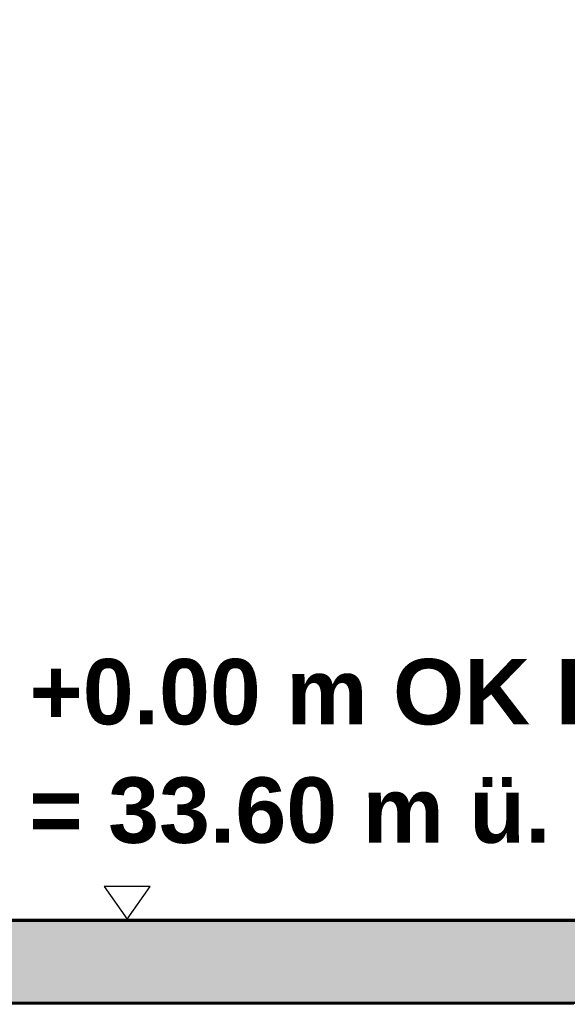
# Model space of a CAD drawing. Header units: metres. Extents: x 1314 to 1415, y -87 to -52.
# Tile 68 of 256: x 1319.64 to 1321.31, y -62.48 to -59.48. Entities that reach past the tile are written whole.
import ezdxf

# ---------------------------------------------------------------- set-up
doc = ezdxf.new("R2010")
doc.units = ezdxf.units.M
doc.header["$PDMODE"] = 65
doc.linetypes.add('AUSGEZOGEN', pattern=[0])
for name, color, linetype, lineweight in [('XR$2$Design', 4, 'AUSGEZOGEN', 13), ('XR$2$Wand', 1, 'AUSGEZOGEN', 50), ('XR$3$Beschriften', 4, 'AUSGEZOGEN', 13), ('XR$3$Maßlinie 1_50', 7, 'AUSGEZOGEN', 25), ('XR$4$Muster', 4, 'AUSGEZOGEN', 13)]:
    doc.layers.add(name, color=color, linetype=linetype, lineweight=lineweight)
doc.styles.add('ARIAL', font='arial.ttf')
doc.dimstyles.new('DIMSTYLE_14', dxfattribs={"dimtxt": 0.175, "dimasz": 0.15, "dimexe": 0, "dimexo": 0, "dimgap": 0.0875, "dimtad": 2, "dimrnd": 0.005, "dimzin": 4, "dimdsep": 46, "dimtxsty": 'ARIAL', "dimblk1": 'ALL_ML_KREIS', "dimblk2": 'ALL_ML_KREIS', "dimsah": 1, "dimcen": 0, "dimclrd": 3, "dimclre": 3, "dimclrt": 3, "dimadec": 0, "dimazin": 0, "dimtfac": 1, "dimtdec": 0, "dimtix": 1, "dimtmove": 2, "dimatfit": 3, "dimfxl": 0, "dimtzin": 0, "dimlwd": 0, "dimlwe": 25, "dimarcsym": 0})
doc.dimstyles.new('DIMSTYLE_3', dxfattribs={"dimtxt": 0.125, "dimasz": 0.15, "dimexe": 0, "dimexo": 0, "dimgap": 0.0625, "dimtad": 2, "dimdec": 1, "dimlfac": 100, "dimrnd": 0.5, "dimzin": 4, "dimdsep": 46, "dimtxsty": 'ARIAL', "dimblk1": 'ALL_ML_KREIS', "dimblk2": 'ALL_ML_KREIS', "dimsah": 1, "dimcen": 0, "dimclrd": 3, "dimclre": 3, "dimclrt": 3, "dimadec": 0, "dimazin": 0, "dimtfac": 1, "dimtdec": 0, "dimtix": 1, "dimtmove": 2, "dimatfit": 3, "dimfxl": 0, "dimtvp": 1.2, "dimtzin": 0, "dimlwd": 0, "dimlwe": 25, "dimarcsym": 0})
doc.dimstyles.new('DIMSTYLE_5', dxfattribs={"dimtxt": 0.125, "dimasz": 0.15, "dimexe": 0, "dimexo": 0, "dimgap": 0.0625, "dimtad": 2, "dimrnd": 0.005, "dimzin": 4, "dimdsep": 46, "dimtxsty": 'ARIAL', "dimblk1": 'ALL_ML_KREIS', "dimblk2": 'ALL_ML_KREIS', "dimsah": 1, "dimcen": 0, "dimclrd": 3, "dimclre": 3, "dimclrt": 3, "dimadec": 0, "dimazin": 0, "dimtfac": 1, "dimtdec": 0, "dimtix": 1, "dimtmove": 2, "dimatfit": 3, "dimfxl": 0, "dimtzin": 0, "dimlwd": 0, "dimlwe": 25, "dimarcsym": 0})
doc.dimstyles.new('DIMSTYLE_9', dxfattribs={"dimtxt": 0.125, "dimasz": 0.15, "dimexe": 0, "dimexo": 0, "dimgap": 0.0625, "dimtad": 2, "dimrnd": 0.005, "dimzin": 4, "dimdsep": 46, "dimtxsty": 'ARIAL', "dimblk1": 'ALL_ML_KREIS', "dimblk2": 'ALL_ML_KREIS', "dimsah": 1, "dimcen": 0, "dimclrd": 3, "dimclre": 3, "dimclrt": 3, "dimadec": 0, "dimazin": 0, "dimtfac": 1, "dimtdec": 0, "dimtix": 1, "dimtmove": 2, "dimatfit": 3, "dimfxl": 0, "dimtzin": 0, "dimlwd": 0, "dimlwe": 25, "dimarcsym": 0})

# ---------------------------------------------------------------- blocks, each defined once
blk = doc.blocks.new('MUSTERELEMENT_41')
at = {"layer": 'XR$2$Design', "color": 4, "linetype": 'AUSGEZOGEN', "lineweight": 13, "transparency": 33554687}
for p, q in [((1319.5714, -62.4797), (1319.6514, -62.4797)), ((1319.5714, -62.4847), (1319.6514, -62.4847)), ((1319.6514, -62.4797), (1319.7314, -62.4797)), ((1319.6514, -62.4797), (1319.6514, -62.4847)), ((1319.6514, -62.4797), (1319.6514, -62.4847)), ((1319.6514, -62.4807), (1319.6914, -62.4807)), ((1319.6514, -62.4817), (1319.6914, -62.4817)), ((1319.6514, -62.4827), (1319.6914, -62.4827)), ((1319.6514, -62.4837), (1319.6914, -62.4837)), ((1319.6514, -62.4847), (1319.7314, -62.4847)), ((1319.6914, -62.4797), (1319.6914, -62.4847)), ((1319.7314, -62.4797), (1319.8114, -62.4797)), ((1319.7314, -62.4797), (1319.7314, -62.4847)), ((1319.7314, -62.4797), (1319.7314, -62.4847)), ((1319.7314, -62.4807), (1319.7714, -62.4807)), ((1319.7314, -62.4817), (1319.7714, -62.4817)), ((1319.7314, -62.4827), (1319.7714, -62.4827)), ((1319.7314, -62.4837), (1319.7714, -62.4837)), ((1319.7314, -62.4847), (1319.8114, -62.4847)), ((1319.7714, -62.4797), (1319.7714, -62.4847)), ((1319.8114, -62.4797), (1319.8914, -62.4797)), ((1319.8114, -62.4797), (1319.8114, -62.4847)), ((1319.8114, -62.4797), (1319.8114, -62.4847)), ((1319.8114, -62.4807), (1319.8514, -62.4807)), ((1319.8114, -62.4817), (1319.8514, -62.4817)), ((1319.8114, -62.4827), (1319.8514, -62.4827)), ((1319.8114, -62.4837), (1319.8514, -62.4837)), ((1319.8114, -62.4847), (1319.8914, -62.4847)), ((1319.8514, -62.4797), (1319.8514, -62.4847)), ((1319.8914, -62.4797), (1319.9713, -62.4797)), ((1319.8914, -62.4797), (1319.8914, -62.4847)), ((1319.8914, -62.4797), (1319.8914, -62.4847)), ((1319.8914, -62.4807), (1319.9314, -62.4807)), ((1319.8914, -62.4817), (1319.9314, -62.4817)), ((1319.8914, -62.4827), (1319.9314, -62.4827)), ((1319.8914, -62.4837), (1319.9314, -62.4837)), ((1319.8914, -62.4847), (1319.9713, -62.4847)), ((1319.9314, -62.4797), (1319.9314, -62.4847)), ((1319.9713, -62.4797), (1320.0513, -62.4797)), ((1319.9713, -62.4797), (1319.9713, -62.4847)), ((1319.9713, -62.4797), (1319.9713, -62.4847)), ((1319.9713, -62.4807), (1320.0113, -62.4807)), ((1319.9713, -62.4817), (1320.0113, -62.4817)), ((1319.9713, -62.4827), (1320.0113, -62.4827)), ((1319.9713, -62.4837), (1320.0113, -62.4837)), ((1319.9713, -62.4847), (1320.0513, -62.4847)), ((1320.0113, -62.4797), (1320.0113, -62.4847)), ((1320.0513, -62.4797), (1320.1313, -62.4797)), ((1320.0513, -62.4797), (1320.0513, -62.4847)), ((1320.0513, -62.4797), (1320.0513, -62.4847)), ((1320.0513, -62.4807), (1320.0913, -62.4807)), ((1320.0513, -62.4817), (1320.0913, -62.4817)), ((1320.0513, -62.4827), (1320.0913, -62.4827)), ((1320.0513, -62.4837), (1320.0913, -62.4837)), ((1320.0513, -62.4847), (1320.1313, -62.4847)), ((1320.0913, -62.4797), (1320.0913, -62.4847)), ((1320.1313, -62.4797), (1320.2113, -62.4797)), ((1320.1313, -62.4797), (1320.1313, -62.4847)), ((1320.1313, -62.4797), (1320.1313, -62.4847)), ((1320.1313, -62.4807), (1320.1713, -62.4807)), ((1320.1313, -62.4817), (1320.1713, -62.4817)), ((1320.1313, -62.4827), (1320.1713, -62.4827)), ((1320.1313, -62.4837), (1320.1713, -62.4837)), ((1320.1313, -62.4847), (1320.2113, -62.4847)), ((1320.1713, -62.4797), (1320.1713, -62.4847)), ((1320.2113, -62.4797), (1320.2913, -62.4797)), ((1320.2113, -62.4797), (1320.2113, -62.4847)), ((1320.2113, -62.4797), (1320.2113, -62.4847)), ((1320.2113, -62.4807), (1320.2513, -62.4807)), ((1320.2113, -62.4817), (1320.2513, -62.4817)), ((1320.2113, -62.4827), (1320.2513, -62.4827)), ((1320.2113, -62.4837), (1320.2513, -62.4837)), ((1320.2113, -62.4847), (1320.2913, -62.4847)), ((1320.2513, -62.4797), (1320.2513, -62.4847)), ((1320.2913, -62.4797), (1320.3712, -62.4797)), ((1320.2913, -62.4797), (1320.2913, -62.4847)), ((1320.2913, -62.4797), (1320.2913, -62.4847)), ((1320.2913, -62.4807), (1320.3312, -62.4807)), ((1320.2913, -62.4817), (1320.3312, -62.4817)), ((1320.2913, -62.4827), (1320.3312, -62.4827)), ((1320.2913, -62.4837), (1320.3312, -62.4837)), ((1320.2913, -62.4847), (1320.3712, -62.4847)), ((1320.3312, -62.4797), (1320.3312, -62.4847)), ((1320.3712, -62.4797), (1320.4512, -62.4797)), ((1320.3712, -62.4797), (1320.3712, -62.4847)), ((1320.3712, -62.4797), (1320.3712, -62.4847)), ((1320.3712, -62.4807), (1320.4112, -62.4807)), ((1320.3712, -62.4817), (1320.4112, -62.4817)), ((1320.3712, -62.4827), (1320.4112, -62.4827)), ((1320.3712, -62.4837), (1320.4112, -62.4837)), ((1320.3712, -62.4847), (1320.4512, -62.4847)), ((1320.4112, -62.4797), (1320.4112, -62.4847)), ((1320.4512, -62.4797), (1320.5312, -62.4797)), ((1320.4512, -62.4797), (1320.4512, -62.4847)), ((1320.4512, -62.4797), (1320.4512, -62.4847)), ((1320.4512, -62.4807), (1320.4912, -62.4807)), ((1320.4512, -62.4817), (1320.4912, -62.4817)), ((1320.4512, -62.4827), (1320.4912, -62.4827)), ((1320.4512, -62.4837), (1320.4912, -62.4837)), ((1320.4512, -62.4847), (1320.5312, -62.4847)), ((1320.4912, -62.4797), (1320.4912, -62.4847)), ((1320.5312, -62.4797), (1320.6112, -62.4797)), ((1320.5312, -62.4797), (1320.5312, -62.4847)), ((1320.5312, -62.4797), (1320.5312, -62.4847)), ((1320.5312, -62.4807), (1320.5712, -62.4807)), ((1320.5312, -62.4817), (1320.5712, -62.4817)), ((1320.5312, -62.4827), (1320.5712, -62.4827)), ((1320.5312, -62.4837), (1320.5712, -62.4837)), ((1320.5312, -62.4847), (1320.6112, -62.4847)), ((1320.5712, -62.4797), (1320.5712, -62.4847)), ((1320.6112, -62.4797), (1320.6911, -62.4797)), ((1320.6112, -62.4797), (1320.6112, -62.4847)), ((1320.6112, -62.4797), (1320.6112, -62.4847)), ((1320.6112, -62.4807), (1320.6512, -62.4807)), ((1320.6112, -62.4817), (1320.6512, -62.4817)), ((1320.6112, -62.4827), (1320.6512, -62.4827)), ((1320.6112, -62.4837), (1320.6512, -62.4837)), ((1320.6112, -62.4847), (1320.6911, -62.4847)), ((1320.6512, -62.4797), (1320.6512, -62.4847)), ((1320.6911, -62.4797), (1320.7711, -62.4797)), ((1320.6911, -62.4797), (1320.6911, -62.4847)), ((1320.6911, -62.4797), (1320.6911, -62.4847)), ((1320.6911, -62.4807), (1320.7311, -62.4807)), ((1320.6911, -62.4817), (1320.7311, -62.4817)), ((1320.6911, -62.4827), (1320.7311, -62.4827)), ((1320.6911, -62.4837), (1320.7311, -62.4837)), ((1320.6911, -62.4847), (1320.7711, -62.4847)), ((1320.7311, -62.4797), (1320.7311, -62.4847)), ((1320.7711, -62.4797), (1320.8511, -62.4797)), ((1320.7711, -62.4797), (1320.7711, -62.4847)), ((1320.7711, -62.4797), (1320.7711, -62.4847)), ((1320.7711, -62.4807), (1320.8111, -62.4807)), ((1320.7711, -62.4817), (1320.8111, -62.4817)), ((1320.7711, -62.4827), (1320.8111, -62.4827)), ((1320.7711, -62.4837), (1320.8111, -62.4837)), ((1320.7711, -62.4847), (1320.8511, -62.4847)), ((1320.8111, -62.4797), (1320.8111, -62.4847)), ((1320.8511, -62.4797), (1320.9311, -62.4797)), ((1320.8511, -62.4797), (1320.8511, -62.4847)), ((1320.8511, -62.4797), (1320.8511, -62.4847)), ((1320.8511, -62.4807), (1320.8911, -62.4807)), ((1320.8511, -62.4817), (1320.8911, -62.4817)), ((1320.8511, -62.4827), (1320.8911, -62.4827)), ((1320.8511, -62.4837), (1320.8911, -62.4837)), ((1320.8511, -62.4847), (1320.9311, -62.4847)), ((1320.8911, -62.4797), (1320.8911, -62.4847)), ((1320.9311, -62.4797), (1321.0111, -62.4797)), ((1320.9311, -62.4797), (1320.9311, -62.4847)), ((1320.9311, -62.4797), (1320.9311, -62.4847)), ((1320.9311, -62.4807), (1320.9711, -62.4807)), ((1320.9311, -62.4817), (1320.9711, -62.4817)), ((1320.9311, -62.4827), (1320.9711, -62.4827)), ((1320.9311, -62.4837), (1320.9711, -62.4837)), ((1320.9311, -62.4847), (1321.0111, -62.4847)), ((1320.9711, -62.4797), (1320.9711, -62.4847)), ((1321.0111, -62.4797), (1321.091, -62.4797)), ((1321.0111, -62.4797), (1321.0111, -62.4847)), ((1321.0111, -62.4797), (1321.0111, -62.4847)), ((1321.0111, -62.4807), (1321.0511, -62.4807)), ((1321.0111, -62.4817), (1321.0511, -62.4817)), ((1321.0111, -62.4827), (1321.0511, -62.4827)), ((1321.0111, -62.4837), (1321.0511, -62.4837)), ((1321.0111, -62.4847), (1321.091, -62.4847)), ((1321.0511, -62.4797), (1321.0511, -62.4847)), ((1321.091, -62.4797), (1321.171, -62.4797)), ((1321.091, -62.4797), (1321.091, -62.4847)), ((1321.091, -62.4797), (1321.091, -62.4847)), ((1321.091, -62.4807), (1321.131, -62.4807)), ((1321.091, -62.4817), (1321.131, -62.4817)), ((1321.091, -62.4827), (1321.131, -62.4827)), ((1321.091, -62.4837), (1321.131, -62.4837)), ((1321.091, -62.4847), (1321.171, -62.4847)), ((1321.131, -62.4797), (1321.131, -62.4847)), ((1321.171, -62.4797), (1321.251, -62.4797)), ((1321.171, -62.4797), (1321.171, -62.4847)), ((1321.171, -62.4797), (1321.171, -62.4847)), ((1321.171, -62.4807), (1321.211, -62.4807)), ((1321.171, -62.4817), (1321.211, -62.4817)), ((1321.171, -62.4827), (1321.211, -62.4827)), ((1321.171, -62.4837), (1321.211, -62.4837)), ((1321.171, -62.4847), (1321.251, -62.4847)), ((1321.211, -62.4797), (1321.211, -62.4847)), ((1321.251, -62.4797), (1321.331, -62.4797)), ((1321.251, -62.4797), (1321.251, -62.4847)), ((1321.251, -62.4797), (1321.251, -62.4847)), ((1321.251, -62.4807), (1321.291, -62.4807)), ((1321.251, -62.4817), (1321.291, -62.4817)), ((1321.251, -62.4827), (1321.291, -62.4827)), ((1321.251, -62.4837), (1321.291, -62.4837)), ((1321.251, -62.4847), (1321.331, -62.4847)), ((1321.291, -62.4797), (1321.291, -62.4847))]:
    blk.add_line(p, q, dxfattribs=at)
blk = doc.blocks.new('ALL_ML_KREIS')
at = {"color": 0, "linetype": 'ByBlock', "lineweight": -2}
for p, q in [((0, -0.5), (0, 0.5)), ((-1, 0), (0.5, 0))]:
    blk.add_line(p, q, dxfattribs=at)
blk.add_circle((0, 0), 0.15, dxfattribs=at)
blk = doc.blocks.new('*D82')
at = {"layer": 'DEFPOINTS', "color": 3, "linetype": 'AUSGEZOGEN', "lineweight": 25, "transparency": 33554687}
for p in [(1318.1917, -55.1748), (1332.4917, -56.3136), (1318.1917, -64.661)]:
    blk.add_point(p, dxfattribs=at)
at = {"layer": 'XR$3$Maßlinie 1_50', "color": 3, "linetype": 'AUSGEZOGEN', "lineweight": -2, "transparency": 33554687}
for p, q in [((1318.1917, -64.361), (1318.1917, -64.661)), ((1332.4917, -64.361), (1332.4917, -64.661)), ((1318.1917, -64.661), (1332.4917, -64.661))]:
    blk.add_line(p, q, dxfattribs=at)
at = {"layer": 'XR$3$Maßlinie 1_50', "color": 3, "linetype": 'AUSGEZOGEN', "lineweight": 25, "transparency": 33554687, "xscale": 0.15, "yscale": 0.15, "zscale": 0.15, "rotation": 180}
blk.add_blockref('ALL_ML_KREIS', (1318.1917, -64.661), dxfattribs=at)
at = {"layer": 'XR$3$Maßlinie 1_50', "color": 3, "linetype": 'AUSGEZOGEN', "lineweight": 25, "transparency": 33554687, "xscale": 0.15, "yscale": 0.15, "zscale": 0.15}
blk.add_blockref('ALL_ML_KREIS', (1332.4917, -64.661), dxfattribs=at)
at = {"layer": 'XR$3$Maßlinie 1_50', "color": 3, "linetype": 'AUSGEZOGEN', "lineweight": 25, "transparency": 33554687, "insert": (1325.3461, -64.5463), "char_height": 0.125, "width": 0.625, "attachment_point": 5, "style": 'ARIAL'}
blk.add_mtext('\\A1;{\\A1;{14.30\\H0.082500;\\S^ ;}}', dxfattribs=at)
blk = doc.blocks.new('*D87')
at = {"layer": 'DEFPOINTS', "color": 3, "linetype": 'AUSGEZOGEN', "lineweight": 25, "transparency": 33554687}
for p in [(1316.6068, -62.2251), (1316.7393, -62.2451), (1320.4213, -62.2451)]:
    blk.add_point(p, dxfattribs=at)
at = {"layer": 'XR$3$Maßlinie 1_50', "color": 3, "linetype": 'AUSGEZOGEN', "lineweight": -2, "transparency": 33554687}
for p, q in [((1316.4393, -62.2251), (1316.7393, -62.2251)), ((1316.7393, -62.2451), (1316.7393, -62.2251)), ((1317.0393, -62.2451), (1316.7393, -62.2451))]:
    blk.add_line(p, q, dxfattribs=at)
at = {"layer": 'XR$3$Maßlinie 1_50', "color": 3, "linetype": 'AUSGEZOGEN', "lineweight": 25, "transparency": 33554687, "xscale": 0.15, "yscale": 0.15, "zscale": 0.15}
for p, rotation in [((1316.7393, -62.2451), 270), ((1316.7393, -62.2251), 90)]:
    blk.add_blockref('ALL_ML_KREIS', p, dxfattribs=dict(at, rotation=rotation))
at = {"layer": 'XR$3$Maßlinie 1_50', "color": 3, "linetype": 'AUSGEZOGEN', "lineweight": 25, "transparency": 33554687, "insert": (1316.4268, -61.9953), "char_height": 0.125, "width": 0.375, "attachment_point": 5, "rotation": 90, "style": 'ARIAL'}
blk.add_mtext('\\A1;{\\A1;{2\\H0.082500;\\S^ ;}}', dxfattribs=at)
blk = doc.blocks.new('*D106')
at = {"layer": 'DEFPOINTS', "color": 3, "linetype": 'AUSGEZOGEN', "lineweight": 25, "transparency": 33554687}
for p in [(1332.4917, -58.2362), (1318.1917, -58.4758), (1318.1917, -65.2751)]:
    blk.add_point(p, dxfattribs=at)
at = {"layer": 'XR$3$Maßlinie 1_50', "color": 3, "linetype": 'AUSGEZOGEN', "lineweight": -2, "transparency": 33554687}
for p, q in [((1318.1917, -64.9751), (1318.1917, -65.2751)), ((1332.4917, -64.9751), (1332.4917, -65.2751)), ((1318.1917, -65.2751), (1332.4917, -65.2751))]:
    blk.add_line(p, q, dxfattribs=at)
at = {"layer": 'XR$3$Maßlinie 1_50', "color": 3, "linetype": 'AUSGEZOGEN', "lineweight": 25, "transparency": 33554687, "xscale": 0.15, "yscale": 0.15, "zscale": 0.15, "rotation": 180}
blk.add_blockref('ALL_ML_KREIS', (1318.1917, -65.2751), dxfattribs=at)
at = {"layer": 'XR$3$Maßlinie 1_50', "color": 3, "linetype": 'AUSGEZOGEN', "lineweight": 25, "transparency": 33554687, "xscale": 0.15, "yscale": 0.15, "zscale": 0.15}
blk.add_blockref('ALL_ML_KREIS', (1332.4917, -65.2751), dxfattribs=at)
at = {"layer": 'XR$3$Maßlinie 1_50', "color": 3, "linetype": 'AUSGEZOGEN', "lineweight": 25, "transparency": 33554687, "insert": (1325.3481, -65.1346), "char_height": 0.175, "width": 0.875, "attachment_point": 5, "style": 'ARIAL'}
blk.add_mtext('\\A1;{\\fArial|i0|b1;\\A1;{14.30\\H0.115500;\\S^ ;}}', dxfattribs=at)
blk = doc.blocks.new('NSY144')
at = {"color": 0, "linetype": 'ByBlock', "lineweight": -2}
for p, q in [((0.035, 0.05), (-0.035, 0.05)), ((-0.035, 0.05), (0, 0)), ((0, 0), (0.035, 0.05))]:
    blk.add_line(p, q, dxfattribs=at)
blk = doc.blocks.new('*D124')
at = {"layer": 'DEFPOINTS', "color": 3, "linetype": 'AUSGEZOGEN', "lineweight": 25, "transparency": 33554687}
for p in [(1318.5917, -58.0594), (1332.0917, -59.0358), (1318.5917, -64.0607)]:
    blk.add_point(p, dxfattribs=at)
at = {"layer": 'XR$3$Maßlinie 1_50', "color": 3, "linetype": 'AUSGEZOGEN', "lineweight": -2, "transparency": 33554687}
for p, q in [((1318.5917, -63.7557), (1318.5917, -64.0607)), ((1332.0917, -63.7557), (1332.0917, -64.0607)), ((1318.5917, -64.0607), (1332.0917, -64.0607))]:
    blk.add_line(p, q, dxfattribs=at)
at = {"layer": 'XR$3$Maßlinie 1_50', "color": 3, "linetype": 'AUSGEZOGEN', "lineweight": 25, "transparency": 33554687, "xscale": 0.15, "yscale": 0.15, "zscale": 0.15, "rotation": 180}
blk.add_blockref('ALL_ML_KREIS', (1318.5917, -64.0607), dxfattribs=at)
at = {"layer": 'XR$3$Maßlinie 1_50', "color": 3, "linetype": 'AUSGEZOGEN', "lineweight": 25, "transparency": 33554687, "xscale": 0.15, "yscale": 0.15, "zscale": 0.15}
blk.add_blockref('ALL_ML_KREIS', (1332.0917, -64.0607), dxfattribs=at)
at = {"layer": 'XR$3$Maßlinie 1_50', "color": 3, "linetype": 'AUSGEZOGEN', "lineweight": 25, "transparency": 33554687, "insert": (1325.3461, -63.946), "char_height": 0.125, "width": 0.625, "attachment_point": 5, "style": 'ARIAL'}
blk.add_mtext('\\A1;{\\A1;{13.50\\H0.082500;\\S^ ;}}', dxfattribs=at)

msp = doc.modelspace()

# ---------------------------------------------------------------- hatches: boundary and pattern name
at = {"layer": 'XR$4$Muster', "linetype": 'AUSGEZOGEN', "lineweight": 13, "transparency": 33554687}
h = msp.add_hatch(dxfattribs=at)
h.set_pattern_fill('MUSTER', color=3, scale=0.09, angle=45, style=0, pattern_type=2)
h.set_pattern_definition([(45, (-3e-17, 0.25456), (-1e-17, 0.1272792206), [0.09, -0.09]), (135, (-3e-17, 0.25456), (-0.1272792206, 1e-17), [0.09, -0.09])])
h.paths.add_polyline_path([(1332.4717, -62.2301), (1318.6117, -62.2301), (1318.6117, -62.4801), (1332.4717, -62.4801)], flags=0)

# ---------------------------------------------------------------- linework, layer by layer
at = {"layer": 'XR$2$Design', "color": 3, "linetype": 'AUSGEZOGEN', "lineweight": 25, "transparency": 33554687}
msp.add_line((1318.6117, -62.2251), (1332.4717, -62.2251), dxfattribs=at)
at = {"layer": 'XR$2$Wand', "color": 1, "linetype": 'AUSGEZOGEN', "lineweight": 50, "transparency": 33554687}
for p, q in [((1318.6117, -62.2301), (1332.4717, -62.2301)), ((1318.6117, -62.4801), (1332.4717, -62.4801))]:
    msp.add_line(p, q, dxfattribs=at)

# ---------------------------------------------------------------- block references
at = {"layer": 'XR$2$Design', "color": 4, "linetype": 'AUSGEZOGEN', "lineweight": 13, "transparency": 33554687}
msp.add_blockref('MUSTERELEMENT_41', (0, 0), dxfattribs=at)
at = {"layer": 'XR$3$Beschriften', "color": 3, "lineweight": 25, "transparency": 33554687, "xscale": 1.999999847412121, "yscale": 1.999999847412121, "zscale": 1.999999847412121}
msp.add_blockref('NSY144', (1319.9669, -62.2251), dxfattribs=at)

# ---------------------------------------------------------------- texts
at = {"layer": 'XR$3$Maßlinie 1_50', "color": 4, "linetype": 'AUSGEZOGEN', "lineweight": 25, "transparency": 33554687, "insert": (1319.6682, -61.4303), "char_height": 0.2, "width": 2.735148, "attachment_point": 1, "line_spacing_factor": 1.084337, "style": 'ARIAL'}
msp.add_mtext('\\A1;{\\fArial|i0|b1;\\H0.200000;\\W1.000000;\\C4;+0.00 m OK FFB EG}\\P{\\fArial|i0|b1;\\H0.200000;\\W1.000000;\\C4;= 33.60 m ü. DHHN}\\P', dxfattribs=at)

# ---------------------------------------------------------------- dimensions: what is measured, and where the dimension line sits
at = {"layer": 'XR$3$Maßlinie 1_50', "color": 3, "linetype": 'AUSGEZOGEN', "lineweight": 25, "transparency": 33554687}
for base, p1, p2, dimstyle, picture, middle in [((1332.4917, -64.661), (1318.1917, -64.361), (1332.4917, -64.361), 'DIMSTYLE_5', '*D82', (1325.3461, -64.5463)), ((1332.0917, -64.0607), (1318.5917, -63.7557), (1332.0917, -63.7557), 'DIMSTYLE_9', '*D124', (1325.3461, -63.946)), ((1332.4917, -65.2751), (1318.1917, -64.9751), (1332.4917, -64.9751), 'DIMSTYLE_14', '*D106', (1325.3481, -65.1346))]:
    dim = msp.add_linear_dim(base=base, p1=p1, p2=p2, dimstyle=dimstyle, override={"dimpost": '<>', "dimclrd": 3, "dimclre": 3, "dimclrt": 3, "dimlwd": 0, "dimlwe": 25}, dxfattribs=at)
    dim.commit()
    dim.dimension.update_dxf_attribs({"geometry": picture, "text_midpoint": middle, "dimtype": 160})
dim = msp.add_linear_dim(base=(1316.7393, -62.2251), p1=(1317.0393, -62.2451), p2=(1316.4393, -62.2251), angle=90, dimstyle='DIMSTYLE_3', override={"dimpost": '<>', "dimclrd": 3, "dimclre": 3, "dimclrt": 3, "dimlwd": 0, "dimlwe": 25}, dxfattribs=at)
dim.commit()
dim.dimension.update_dxf_attribs({"geometry": '*D87', "text_midpoint": (1316.4268, -61.9953), "dimtype": 160})

doc.saveas('drawing.dxf')
